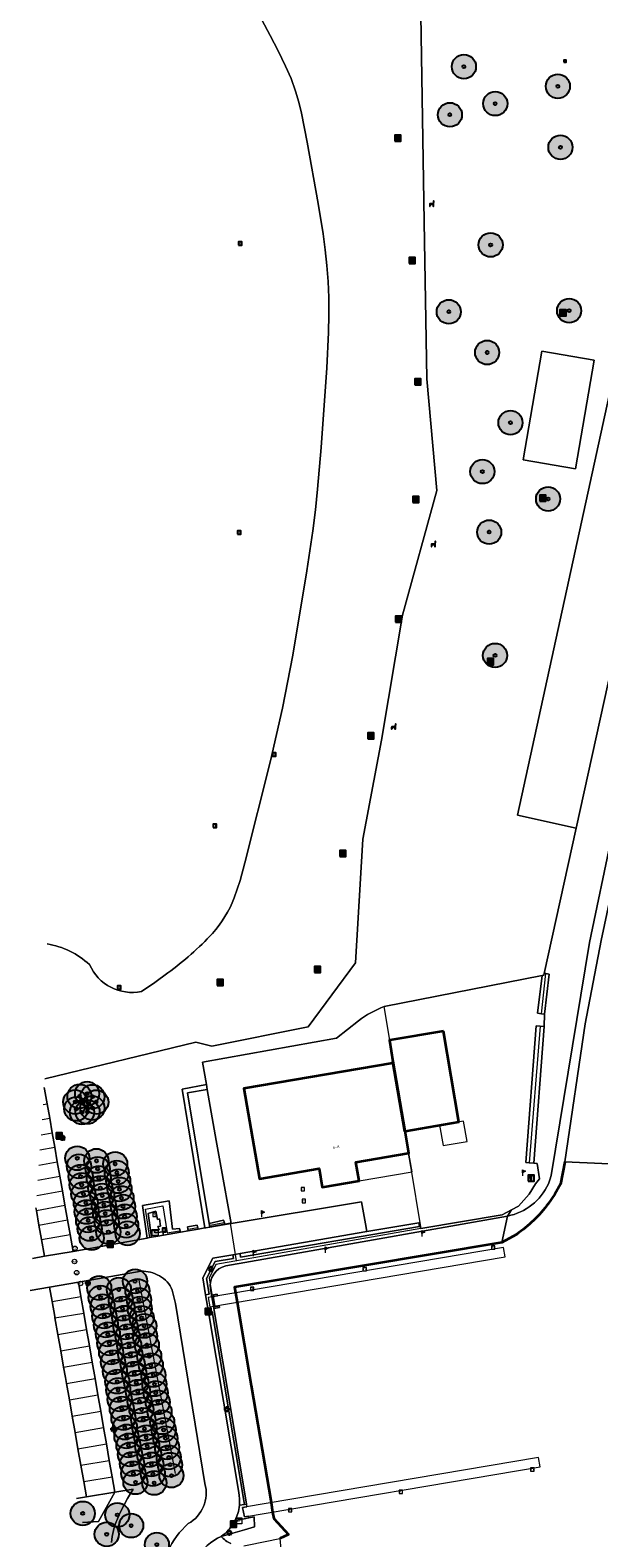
# Model space of a CAD drawing. Header units: metres. Extents: x 101608 to 104514, y 400798 to 405846.
# Tile 5 of 112: x 104224 to 104318, y 400944 to 401194. Entities that reach past the tile are written whole.
import ezdxf
from ezdxf.enums import TextEntityAlignment as Align

# ---------------------------------------------------------------- set-up
doc = ezdxf.new("R2010")
doc.units = ezdxf.units.M
for name, color, linetype, lineweight in [('B-WE-GK-BESCHOEIING-G', 130, 'GK-BESCHOEIING', 35), ('B-WE-GR-BEPLANTING_CULTUUR_BOSPLANTSOEN-GV', 90, 'Continuous', 18), ('B-WE-GR-BEPLANTING_CULTUUR_HEESTERS-GV', 90, 'Continuous', 18), ('B-WE-GR-BOOM-A', 63, 'Continuous', 25), ('B-WE-GR-BOOM-S', 90, 'Continuous', 25), ('B-WE-GR-HAAG-G', 90, 'GR-HAAG1', 13), ('B-WE-IE-MEUBILAIR_WATERWEGMEUBILAIR-S', 150, 'Continuous', 25), ('B-WE-IE-MEUBILAIR_WEGMEUBILAIR-S', 7, 'Continuous', 25), ('B-WE-IE-MEUBILAIR_WEGMEUBILAIR_VERKEERSBORD-S', 7, 'Continuous', 25), ('B-WE-IE-TERREINAFSCHEIDING_KUNSTMATIG_HEKWERK-G', 20, 'IE-TERREINAFSCHEIDING-KUNSTMATIG', 18), ('B-WE-IE-TERREINAFSCHEIDING_KUNSTMATIG_MUUR-G', 90, 'IE-TERREINAFSCHEIDING-KUNSTMATIG-DICHT', 18), ('B-WE-KL-ET_KAST-S', 10, 'Continuous', 25), ('B-WE-KL-ET_LS_OV_LICHTMAST-S', 190, 'Continuous', 25), ('B-WE-KW-KUNSTWERK_STEIGER-GV', 170, 'Continuous', 18), ('B-WE-OG-BEBOUWING-GV', 7, 'Continuous', 35), ('B-WE-OG-BEBOUWING-T18', 7, 'Continuous', 18), ('B-WE-OG-BEBOUWING_LUIFEL-GV', 7, 'Continuous', 18), ('B-WE-OG-TERREIN_CULTUURSCHEIDING-GV', 7, 'Continuous', 18), ('B-WE-OG-TERREIN_ERF-GV', 7, 'Continuous', 18), ('B-WE-OG-TERREIN_ONBEGROEID-GV', 7, 'Continuous', 18), ('B-WE-OG-WATER_MEER-GV', 140, 'Continuous', 18), ('B-WE-OG-WATER_SLOOT-GV', 120, 'Continuous', 18), ('B-WE-RI-GWA_RIOOLPUT-S', 30, 'Continuous', 25), ('B-WE-RI-HWA_GOOT_LIJNGOOT-G', 150, 'Continuous', 18), ('B-WE-RI-TERREINKAST-S', 7, 'Continuous', 25), ('B-WE-VH-VERHARDING_BETON-GV', 252, 'Continuous', 18), ('B-WE-VH-VERHARDING_HALFVERHARDING-GV', 252, 'Continuous', 18), ('B-WE-VH-VERHARDING_OPEN-GV', 252, 'Continuous', 18), ('B-WE-VW-AFSLUITPAAL-S', 7, 'Continuous', 25), ('B-WE-VW-MARKERING_PICTOGRAM-G', 7, 'Continuous', 18)]:
    doc.layers.add(name, color=color, linetype=linetype, lineweight=lineweight)
doc.styles.add('NLCS-ISO', font='NLCS-ISO.ttf')
doc.styles.add('NLCS-ISO-M250-T18', font='NLCS-ISO.ttf', dxfattribs={"height": 0.45})
doc.linetypes.add('GK-BESCHOEIING', pattern='A,30,-5,[1,NLCS.SHX,S=1,R=0,X=0,Y=0],-5', length=40)
doc.linetypes.add('GR-HAAG1', pattern='A,6,[176,NLCS.SHX,S=0.125,R=0,X=0,Y=0],-2', length=8)
doc.linetypes.add('IE-TERREINAFSCHEIDING-KUNSTMATIG', pattern='A,4,[82,NLCS.SHX,S=0.75,R=90,X=0,Y=0],4,-2', length=10)
doc.linetypes.add('IE-TERREINAFSCHEIDING-KUNSTMATIG-DICHT', pattern='A,8,-1,[82,NLCS.SHX,S=0.75,R=90,X=0,Y=0],-1', length=10)

# ---------------------------------------------------------------- blocks, each defined once
blk = doc.blocks.new('SIE-WEG_AFVALBAK-SO')
at = {"linetype": 'ByBlock', "lineweight": -2}
h = blk.add_hatch(color=0, dxfattribs=at)
h.dxf.hatch_style = 1
h.paths.add_polyline_path([(-1.5, -1.5), (1.5, -1.5), (1.5, 1.5), (-1.5, 1.5)])
at = {"color": 0, "linetype": 'ByBlock', "lineweight": -2}
for points in [[(-2, -2), (2, -2), (2, 2), (-2, 2)], [(-1.5, -1.5), (1.5, -1.5), (1.5, 1.5), (-1.5, 1.5)]]:
    blk.add_lwpolyline(points, close=True, dxfattribs=at)
blk = doc.blocks.new('SIE-WEG_VERKEERSBORD_INFORMATIE-SO')
at = {"linetype": 'ByBlock', "lineweight": -2}
h = blk.add_hatch(color=0, dxfattribs=at)
h.dxf.hatch_style = 1
h.paths.add_polyline_path([(0.32, 0.49), (-0.82, 0.49), (-0.82, 0.19), (-0.32, 0.19), (-0.32, -1.62), (0.32, -1.62)])
h = blk.add_hatch(color=0, dxfattribs=at)
h.dxf.hatch_style = 1
edge = h.paths.add_edge_path()
edge.add_arc((0, 1.25), 0.373, 0, 360)
at = {"color": 0, "linetype": 'ByBlock', "lineweight": -2}
for points in [[(-2, -2), (2, -2), (2, 2), (-2, 2)], [(0.32, 0.49), (-0.82, 0.49), (-0.82, 0.19), (-0.32, 0.19), (-0.32, -1.62), (0.32, -1.62)]]:
    blk.add_lwpolyline(points, close=True, dxfattribs=at)
blk.add_circle((0, 1.25), 0.373, dxfattribs=at)
blk = doc.blocks.new('SIE-WEG_VERKEERSBORD-SO')
at = {"color": 0, "linetype": 'ByBlock', "lineweight": -2}
blk.add_lwpolyline([(-1.125, -1.125), (1.125, -1.125), (1.125, 1.125), (-1.125, 1.125)], close=True, dxfattribs=at)
at = {"color": 0, "linetype": 'ByBlock', "lineweight": -2, "style": 'NLCS-ISO'}
blk.add_text('vb', height=1.5, dxfattribs=at).set_placement((0, 0), align=Align.MIDDLE_CENTER)
blk = doc.blocks.new('SKL-ET_KAST_ELEKTRA-SO')
at = {"color": 0, "linetype": 'ByBlock', "lineweight": 18}
for points in [[(-2, 2), (2, 2), (2, 1.68), (-2, 1.68)], [(-2, 1.52), (2, 1.52), (2, -2), (-2, -2)]]:
    blk.add_lwpolyline(points, close=True, dxfattribs=at)
at = {"color": 0, "linetype": 'ByBlock', "lineweight": 18, "style": 'NLCS-ISO'}
blk.add_text('et', height=1.5, dxfattribs=at).set_placement((0, 0), align=Align.MIDDLE_CENTER)
blk = doc.blocks.new('SRI-TERREINKAST-SO')
at = {"color": 0, "linetype": 'ByBlock', "lineweight": 18}
for points in [[(-2, 2), (2, 2), (2, 1.68), (-2, 1.68)], [(-2, 1.52), (2, 1.52), (2, -2), (-2, -2)]]:
    blk.add_lwpolyline(points, close=True, dxfattribs=at)
at = {"color": 0, "linetype": 'ByBlock', "lineweight": 18, "style": 'NLCS-ISO'}
blk.add_text('rio', height=1.5, dxfattribs=at).set_placement((0, 0), align=Align.MIDDLE_CENTER)
blk = doc.blocks.new('SKL-ET_OV_LICHTMAST-SO')
at = {"color": 0, "linetype": 'ByBlock', "lineweight": -2}
for points in [[(-1.25, 0), (-2, 0)], [(-1.41, 1.41), (-0.88, 0.88)], [(0, 2), (0, 1.25)], [(0.88, 0.88), (1.41, 1.41)], [(2, 0), (1.25, 0)], [(-1.41, -1.41), (-0.88, -0.88)], [(0, -1.25), (0, -2)], [(0.88, -0.88), (1.41, -1.41)]]:
    blk.add_lwpolyline(points, dxfattribs=at)
blk.add_circle((0, 0), 1, dxfattribs=at)
blk = doc.blocks.new('SVW-AFSLUITPAAL-SO')
at = {"lineweight": 18}
blk.add_circle((0, 0), 1.5, dxfattribs=at)
at = {"lineweight": 18, "style": 'NLCS-ISO'}
blk.add_text('af', height=1.8, dxfattribs=at).set_placement((0, 0), align=Align.MIDDLE_CENTER)
blk = doc.blocks.new('SIE-WEG_PAAL_VLAGGENMAST-SO')
at = {"linetype": 'ByBlock', "lineweight": 18}
h = blk.add_hatch(color=0, dxfattribs=at)
h.dxf.hatch_style = 1
h.paths.add_polyline_path([(0, 2), (2, 1), (0, 0)])
at = {"color": 0, "linetype": 'ByBlock', "lineweight": 18}
blk.add_lwpolyline([(0, 2), (0, -2)], dxfattribs=at)
blk.add_lwpolyline([(0, 2), (2, 1), (0, 0)], close=True, dxfattribs=at)
blk = doc.blocks.new('SRI-PUT_INSPECTIEPUT_RIOOLPUT-SO')
at = {"color": 0, "linetype": 'ByBlock', "lineweight": 18}
blk.add_lwpolyline([(-1.12, -1.12), (1.12, -1.12), (1.12, 1.12), (-1.12, 1.12)], close=True, dxfattribs=at)
at = {"color": 0, "linetype": 'ByBlock', "lineweight": 18, "style": 'NLCS-ISO'}
blk.add_text('r', height=1.5, dxfattribs=at).set_placement((0, 0.28), align=Align.MIDDLE_CENTER)
blk = doc.blocks.new('SIE-WEG_ZITBANK-SO')
at = {"color": 0, "linetype": 'ByBlock', "lineweight": -2}
blk.add_lwpolyline([(-0.91, -1.63), (-0.91, -0.2), (1.09, -0.2), (1.09, -1.63), (1.29, -1.63), (1.29, -0.21), (1.54, 1.78), (1.33, 1.78), (1.11, 0), (-1.11, 0), (-1.11, -1.63)], close=True, dxfattribs=at)
blk = doc.blocks.new('SIE-WEG_SPEELTOESTEL-SO')
at = {"flags": 128}
blk.add_lwpolyline([(-0.75, -0.75), (0.75, -0.75), (0.75, 0.75), (-0.75, 0.75)], close=True, dxfattribs=at)
at = {"style": 'NLCS-ISO'}
blk.add_text('SPT', height=0.45, dxfattribs=at).set_placement((0, 0), align=Align.MIDDLE_CENTER)
blk = doc.blocks.new('SGR-BOOM_01-SO')
at = {"layer": 'B-WE-GR-BOOM-A'}
h = blk.add_hatch(color=256, dxfattribs=at)
h.dxf.hatch_style = 1
edge = h.paths.add_edge_path()
edge.add_arc((0, 0), 2, 0, 360)
at = {"color": 0, "linetype": 'ByBlock', "lineweight": -2}
for radius in [2, 0.25]:
    blk.add_circle((0, 0), radius, dxfattribs=at)
blk = doc.blocks.new('SIE-WATER_MEERPAAL-SO')
at = {"color": 0, "linetype": 'ByBlock', "lineweight": 18}
blk.add_lwpolyline([(-1.12, -1.12), (1.12, -1.12), (1.12, 1.12), (-1.12, 1.12)], close=True, dxfattribs=at)
at = {"color": 0, "linetype": 'ByBlock', "lineweight": 18, "style": 'NLCS-ISO'}
blk.add_text('m', height=1.5, dxfattribs=at).set_placement((0, 0.28), align=Align.MIDDLE_CENTER)

msp = doc.modelspace()

# ---------------------------------------------------------------- linework, layer by layer
at = {"layer": 'B-WE-GK-BESCHOEIING-G', "flags": 128}
for points in [[(104312.456, 401006.194), (104311.771, 401002.502), (104310.825, 401000.845), (104309.743, 400999.273)], [(104304.447, 400994.203), (104302.057, 400992.866), (104267.456, 400987.066), (104257.778, 400985.444), (104257.935, 400984.516), (104258.199, 400982.963), (104260.539, 400969.174), (104263.828, 400949.799), (104264.091, 400948.25), (104264.272, 400947.181), (104266.713, 400944.518), (104265.298, 400943.878)]]:
    msp.add_lwpolyline(points, dxfattribs=at)
at = {"layer": 'B-WE-GK-BESCHOEIING-G'}
msp.add_lwpolyline([(104309.743, 400999.273, -0.0814234), (104304.447, 400994.203)], format="xyb", dxfattribs=at)
at = {"layer": 'B-WE-GR-BEPLANTING_CULTUUR_BOSPLANTSOEN-GV', "flags": 128}
msp.add_lwpolyline([(104335.404, 401182.307), (104330.818, 401183.309), (104304.657, 401063.562), (104314.347, 401061.445), (104340.855, 401181.705), (104335.896, 401182.2), (104335.398, 401182.25)], close=True, dxfattribs=at)
at = {"layer": 'B-WE-GR-BEPLANTING_CULTUUR_HEESTERS-GV', "flags": 128}
for points in [[(104309.908, 401037.282), (104309.31, 401037.354), (104309.044, 401037.386), (104308.977, 401037.081), (104308.717, 401037.03), (104307.966, 401030.799), (104308.586, 401030.724), (104309.11, 401030.661)], [(104309.052, 401028.595), (104308.381, 401028.645), (104307.708, 401028.696), (104306.011, 401006.094), (104306.577, 401006.051), (104307.355, 401005.993)], [(104243.297, 400993.592), (104243.679, 400993.661), (104244.05, 400993.728), (104243.493, 400997.666), (104244.728, 400998.022), (104245.016, 400996.683), (104245.356, 400996.785), (104245.503, 400995.552), (104245.106, 400995.51), (104245.308, 400994.97), (104244.547, 400994.832), (104244.613, 400994.468), (104245.911, 400994.65), (104246.043, 400994.08), (104248.838, 400994.564), (104248.655, 400995.185), (104247.523, 400995.091), (104246.949, 400999.751), (104242.552, 400998.972)], [(104250.107, 400994.784), (104251.744, 400995.068), (104251.62, 400995.749), (104250.009, 400995.461)], [(104253.579, 400995.995), (104253.678, 400995.402), (104256.223, 400995.844), (104255.98, 400996.538)], [(104288.315, 400996.11), (104279.701, 400994.664), (104258.694, 400991.024), (104258.796, 400990.433), (104288.415, 400995.519)], [(104257.521, 400990.821), (104254.199, 400990.245), (104252.531, 400987.013), (104253, 400984.21), (104253.592, 400984.309), (104253.156, 400986.915), (104254.595, 400989.705), (104257.628, 400990.223)]]:
    msp.add_lwpolyline(points, close=True, dxfattribs=at)
for points in [[(104258.596, 400949.36), (104259.422, 400949.493), (104254.069, 400981.459), (104253.478, 400981.36)], [(104253.478, 400981.36), (104258.48, 400951.485)]]:
    msp.add_lwpolyline(points, dxfattribs=at)
at = {"layer": 'B-WE-GR-BEPLANTING_CULTUUR_HEESTERS-GV'}
msp.add_lwpolyline([(104258.48, 400951.485, -0.0753009), (104258.596, 400949.36)], format="xyb", dxfattribs=at)
at = {"layer": 'B-WE-GR-HAAG-G', "flags": 128}
for points in [[(104308.586, 401030.724), (104309.31, 401037.354)], [(104308.381, 401028.645), (104306.577, 401006.051)], [(104243.757, 400993.674), (104243.068, 400998.381), (104245.887, 400998.933), (104246.617, 400994.462), (104248.668, 400994.78)], [(104251.699, 400995.283), (104250.088, 400995.02)], [(104253.736, 400995.711), (104256.073, 400996.185)]]:
    msp.add_lwpolyline(points, dxfattribs=at)
at = {"layer": 'B-WE-IE-TERREINAFSCHEIDING_KUNSTMATIG_HEKWERK-G', "flags": 128}
for points in [[(104309.044, 401037.386), (104314.347, 401061.445), (104340.855, 401181.705), (104335.896, 401182.2), (104335.398, 401182.25), (104335.404, 401182.307), (104336.849, 401196.284)], [(104308.717, 401037.03), (104308.977, 401037.081), (104309.044, 401037.386)], [(104282.569, 401031.892), (104308.717, 401037.03)], [(104283.518, 401026.343), (104282.569, 401031.892)], [(104287.093, 401004.516), (104288.457, 400996.134)], [(104288.457, 400996.134), (104288.62, 400995.176), (104302.085, 400997.439), (104303.664, 400998.26), (104304.787, 400998.844), (104306.588, 401000.832), (104307.643, 401002.547)], [(104288.62, 400995.176), (104254.675, 400989.236), (104253.567, 400986.932), (104254.043, 400984.307), (104254.527, 400983.934)], [(104258.125, 400989.845), (104257.112, 400996.035), (104253.682, 400995.423), (104253.584, 400996.221)]]:
    msp.add_lwpolyline(points, dxfattribs=at)
at = {"layer": 'B-WE-IE-TERREINAFSCHEIDING_KUNSTMATIG_MUUR-G', "flags": 128}
msp.add_lwpolyline([(104286.555, 401007.643), (104287.093, 401004.516), (104287.182, 401004.531), (104286.649, 401007.659)], dxfattribs=at)
at = {"layer": 'B-WE-KW-KUNSTWERK_STEIGER-GV', "flags": 128}
for points in [[(104253.671, 400982.194), (104302.593, 400990.503), (104302.329, 400992.056), (104253.407, 400983.747)], [(104259.128, 400949.006), (104259.416, 400947.461), (104308.369, 400955.727), (104308.093, 400957.267)]]:
    msp.add_lwpolyline(points, close=True, dxfattribs=at)
at = {"layer": 'B-WE-OG-BEBOUWING-GV', "flags": 128}
for points in [[(104292.375, 401027.858), (104283.518, 401026.343), (104283.42, 401026.326), (104284.018, 401022.827), (104286.002, 401011.279), (104286.032, 401011.284), (104294.924, 401012.812)], [(104286.032, 401011.284), (104286.002, 401011.279), (104284.018, 401022.827), (104283.945, 401022.746), (104283.976, 401022.548), (104259.318, 401018.36), (104261.912, 401003.403), (104271.771, 401005.111), (104272.303, 401002.013), (104278.412, 401003.049), (104277.875, 401006.15), (104286.555, 401007.643), (104286.649, 401007.659)]]:
    msp.add_lwpolyline(points, close=True, dxfattribs=at)
at = {"layer": 'B-WE-OG-BEBOUWING_LUIFEL-GV', "flags": 128}
for points in [[(104295.702, 401012.946), (104291.747, 401012.266), (104292.326, 401008.897), (104296.281, 401009.577)], [(104277.875, 401006.15), (104278.412, 401003.049), (104287.182, 401004.531), (104286.649, 401007.659)]]:
    msp.add_lwpolyline(points, close=True, dxfattribs=at)
at = {"layer": 'B-WE-OG-TERREIN_CULTUURSCHEIDING-GV'}
for points in [[(104330.818, 401183.309), (104335.404, 401182.307), (104336.849, 401196.284), (104288.491, 401201.664), (104288.618, 401196.059), (104289.194, 401161.808), (104289.605, 401135.785), (104291.293, 401117.316), (104285.574, 401096.676), (104282.134, 401075.988), (104279.014, 401059.607), (104277.841, 401039.158), (104269.953, 401028.555), (104254.031, 401025.328), (104251.402, 401026.026), (104226.389, 401019.953)], [(104237.938, 400951.563), (104233.247, 400950.767), (104231.625, 400950.492)]]:
    msp.add_lwpolyline(points, dxfattribs=at)
at = {"layer": 'B-WE-OG-TERREIN_CULTUURSCHEIDING-GV', "flags": 128}
for points in [[(104336.849, 401196.284), (104335.404, 401182.307), (104335.398, 401182.25), (104335.896, 401182.2), (104340.855, 401181.705), (104314.347, 401061.445), (104309.044, 401037.386), (104309.31, 401037.354), (104309.908, 401037.282), (104309.11, 401030.661), (104309.052, 401028.595), (104307.355, 401005.993), (104307.921, 401005.926), (104308.295, 401003.372), (104307.643, 401002.547), (104306.588, 401000.832), (104304.787, 400998.844), (104303.664, 400998.26), (104302.973, 400997.243)], [(104282.569, 401031.892), (104308.717, 401037.03), (104308.977, 401037.081), (104309.044, 401037.386), (104314.347, 401061.445), (104304.657, 401063.562), (104330.818, 401183.309)], [(104309.745, 401002.566), (104310.018, 401003.242), (104310.237, 401003.938), (104316.55, 401042.532), (104331.375, 401113.138)], [(104226.287, 401018.488), (104226.331, 401018.237), (104226.753, 401015.834), (104227.175, 401013.431), (104227.596, 401011.027), (104228.018, 401008.624), (104228.44, 401006.221), (104228.862, 401003.818), (104229.284, 401001.414), (104229.706, 400999.011), (104230.128, 400996.608), (104230.55, 400994.205), (104231.044, 400991.393), (104243.297, 400993.592), (104242.552, 400998.972), (104246.949, 400999.751), (104247.523, 400995.091), (104248.655, 400995.185), (104248.838, 400994.564), (104250.107, 400994.784), (104250.009, 400995.461), (104251.62, 400995.749), (104251.744, 400995.068), (104252.892, 400995.267), (104249.115, 401018.252), (104253.129, 401018.986), (104252.472, 401022.702), (104274.672, 401026.696), (104278.291, 401029.541)], [(104302.973, 400997.243), (104303.664, 400998.26), (104302.085, 400997.439), (104288.62, 400995.176), (104288.457, 400996.134), (104288.315, 400996.11), (104288.415, 400995.519), (104258.796, 400990.433), (104258.694, 400991.024), (104257.521, 400990.821), (104257.628, 400990.223), (104254.595, 400989.705), (104253.156, 400986.915), (104253.592, 400984.309), (104253, 400984.21), (104253.478, 400981.36), (104254.069, 400981.459), (104259.422, 400949.493), (104259.757, 400949.547), (104256.603, 400968.51), (104254.368, 400981.947), (104254.304, 400982.301), (104254.021, 400983.852), (104253.971, 400984.127), (104253.814, 400985.233)], [(104256.365, 400988.974), (104266.744, 400990.815), (104302.973, 400997.243)], [(104242.313, 400988.094), (104231.928, 400986.294), (104232.342, 400983.902), (104232.811, 400981.189), (104233.28, 400978.48), (104233.749, 400975.77), (104234.218, 400973.06), (104234.687, 400970.35), (104235.156, 400967.641), (104235.625, 400964.931), (104236.094, 400962.221), (104236.562, 400959.512), (104237.031, 400956.802), (104237.5, 400954.092), (104237.938, 400951.563), (104241.003, 400952.021), (104240.08, 400950.465)], [(104252.89, 400952.943), (104248.023, 400982.75), (104247.477, 400984.969)], [(104240.08, 400950.465), (104241.003, 400952.021), (104237.938, 400951.563), (104235.276, 400946.691), (104232.634, 400946.514)], [(104232.634, 400946.514), (104235.276, 400946.691), (104237.938, 400951.563)], [(104255.568, 400944.223), (104259.419, 400945.326), (104261.091, 400945.805), (104261.054, 400947.432), (104260.129, 400947.31), (104257.823, 400946.768)]]:
    msp.add_lwpolyline(points, dxfattribs=at)
for points in [[(104308.652, 401140.376), (104317.33, 401138.898), (104314.262, 401120.89), (104305.584, 401122.368)], [(104255.534, 401005.465), (104254.768, 401009.713), (104253.267, 401018.206), (104249.979, 401017.612), (104253.579, 400995.995), (104255.98, 400996.538), (104256.223, 400995.844), (104257.236, 400996.019)]]:
    msp.add_lwpolyline(points, close=True, dxfattribs=at)
at = {"layer": 'B-WE-OG-TERREIN_CULTUURSCHEIDING-GV'}
for points in [[(104278.291, 401029.541, -0.0764886), (104282.569, 401031.892)], [(104302.973, 400997.243, 0.2454861), (104309.745, 401002.566)], [(104245.336, 400987.344, 0.1428906), (104242.313, 400988.094)], [(104247.477, 400984.969, 0.1833378), (104245.336, 400987.344)], [(104253.814, 400985.233, -0.406748), (104256.365, 400988.974)], [(104250.118, 400946.323, 0.3415737), (104252.89, 400952.943)], [(104238.496, 400947.414, -0.0244934), (104240.08, 400950.465)], [(104240.08, 400950.465, 0.0244934), (104238.496, 400947.414)], [(104237.734, 400945.196, -0.045442), (104238.496, 400947.414)], [(104238.496, 400947.414, 0.045442), (104237.734, 400945.196)], [(104237.409, 400943.227, -0.0328953), (104237.734, 400945.196)], [(104237.734, 400945.196, 0.0328953), (104237.409, 400943.227)], [(104246.78, 400941.741, -0.1125074), (104250.118, 400946.323)], [(104256.788, 400945.287, -0.0569511), (104255.568, 400944.223)], [(104257.823, 400946.768, -0.0643389), (104256.788, 400945.287)]]:
    msp.add_lwpolyline(points, format="xyb", dxfattribs=at)
at = {"layer": 'B-WE-OG-TERREIN_ERF-GV', "flags": 128}
for points in [[(104309.052, 401028.595), (104309.11, 401030.661), (104308.586, 401030.724), (104307.966, 401030.799), (104308.717, 401037.03), (104282.569, 401031.892)], [(104278.291, 401029.541), (104274.672, 401026.696), (104252.472, 401022.702), (104253.129, 401018.986), (104253.267, 401018.206), (104254.768, 401009.713), (104255.534, 401005.465), (104257.236, 400996.019), (104278.783, 400999.571), (104279.461, 400995.945), (104279.701, 400994.664), (104288.315, 400996.11), (104288.457, 400996.134), (104288.62, 400995.176), (104302.085, 400997.439), (104303.664, 400998.26), (104304.787, 400998.844), (104306.588, 401000.832), (104307.643, 401002.547), (104308.295, 401003.372), (104307.921, 401005.926), (104307.355, 401005.993), (104306.577, 401006.051), (104306.011, 401006.094), (104307.708, 401028.696), (104308.381, 401028.645), (104309.052, 401028.595)]]:
    msp.add_lwpolyline(points, dxfattribs=at)
at = {"layer": 'B-WE-OG-TERREIN_ERF-GV'}
msp.add_lwpolyline([(104282.569, 401031.892, 0.0764886), (104278.291, 401029.541)], format="xyb", dxfattribs=at)
at = {"layer": 'B-WE-OG-TERREIN_ERF-GV', "flags": 128}
msp.add_lwpolyline([(104294.924, 401012.812), (104286.032, 401011.284), (104286.649, 401007.659), (104286.555, 401007.643), (104277.875, 401006.15), (104278.412, 401003.049), (104272.303, 401002.013), (104271.771, 401005.111), (104261.912, 401003.403), (104259.318, 401018.36), (104283.976, 401022.548), (104283.945, 401022.746), (104284.018, 401022.827), (104283.42, 401026.326), (104283.518, 401026.343), (104292.375, 401027.858)], close=True, dxfattribs=at)
at = {"layer": 'B-WE-OG-TERREIN_ONBEGROEID-GV', "flags": 128}
for points in [[(104226.389, 401019.953), (104251.402, 401026.026), (104254.031, 401025.328), (104269.953, 401028.555), (104277.841, 401039.158), (104279.014, 401059.607), (104282.134, 401075.988), (104285.574, 401096.676), (104291.293, 401117.316), (104289.605, 401135.785), (104289.194, 401161.808), (104288.618, 401196.059)], [(104262.28, 401195.197), (104263.686, 401192.602), (104264.995, 401190.085), (104266.241, 401187.536), (104267.134, 401185.488), (104267.906, 401183.391), (104268.445, 401181.58), (104268.89, 401179.744), (104269.818, 401174.968), (104271.613, 401164.829), (104272.455, 401159.772), (104272.802, 401157.166), (104273.076, 401154.551), (104273.275, 401151.92), (104273.391, 401149.285), (104273.42, 401146.373), (104273.363, 401143.461), (104273.077, 401137.646), (104272.116, 401124.461), (104271.531, 401117.544), (104271.179, 401114.092), (104270.76, 401110.647), (104269.746, 401104.017), (104267.453, 401090.04), (104265.742, 401081.268), (104263.738, 401072.559), (104259.498, 401055.714), (104258.727, 401052.765), (104257.748, 401049.879)], [(104246.721, 401037.468), (104244.575, 401035.909), (104242.379, 401034.421)]]:
    msp.add_lwpolyline(points, dxfattribs=at)
msp.add_lwpolyline([(104305.584, 401122.368), (104314.262, 401120.89), (104317.33, 401138.898), (104308.652, 401140.376)], close=True, dxfattribs=at)
at = {"layer": 'B-WE-OG-TERREIN_ONBEGROEID-GV'}
for points in [[(104257.748, 401049.879, -0.0860731), (104254.134, 401044.024)], [(104233.778, 401038.848, 0.1434687), (104226.737, 401042.293)], [(104254.134, 401044.024, -0.0487561), (104246.721, 401037.468)], [(104242.379, 401034.421, -0.3586379), (104233.778, 401038.848)]]:
    msp.add_lwpolyline(points, format="xyb", dxfattribs=at)
at = {"layer": 'B-WE-OG-WATER_MEER-GV', "flags": 128}
for points in [[(104267.453, 401090.04), (104269.746, 401104.017), (104270.76, 401110.647), (104271.179, 401114.092), (104271.531, 401117.544), (104272.116, 401124.461), (104273.077, 401137.646), (104273.363, 401143.461), (104273.42, 401146.373), (104273.391, 401149.285), (104273.275, 401151.92), (104273.076, 401154.551), (104272.802, 401157.166), (104272.455, 401159.772), (104271.613, 401164.829), (104269.818, 401174.968), (104268.89, 401179.744), (104268.445, 401181.58), (104267.906, 401183.391), (104267.134, 401185.488), (104266.241, 401187.536), (104264.995, 401190.085), (104263.686, 401192.602), (104262.28, 401195.197)], [(104257.748, 401049.879), (104258.727, 401052.765), (104259.498, 401055.714), (104263.738, 401072.559), (104265.742, 401081.268), (104267.453, 401090.04)], [(104242.379, 401034.421), (104244.575, 401035.909), (104246.721, 401037.468)], [(104324.07, 400930.6), (104324.18, 400938.2), (104324.189, 400939.52), (104324.24, 400947.31), (104324.21, 400952.22), (104324.02, 400959.53), (104323.72, 400963.849), (104323.649, 400968.569), (104324.05, 400979.674), (104324.105, 400981.206), (104325.611, 401000.48), (104325.958, 401005.602), (104312.456, 401006.194), (104311.771, 401002.502), (104310.825, 401000.845), (104309.743, 400999.273)], [(104304.447, 400994.203), (104302.057, 400992.866), (104267.456, 400987.066), (104257.778, 400985.444), (104257.935, 400984.516), (104258.199, 400982.963), (104260.539, 400969.174), (104263.828, 400949.799), (104264.091, 400948.25), (104264.272, 400947.181), (104266.713, 400944.518), (104265.298, 400943.878), (104265.537, 400940.813), (104268.072, 400939.742)]]:
    msp.add_lwpolyline(points, dxfattribs=at)
at = {"layer": 'B-WE-OG-WATER_MEER-GV'}
for points in [[(104254.134, 401044.024, 0.0860731), (104257.748, 401049.879)], [(104226.737, 401042.293, -0.1434687), (104233.778, 401038.848)], [(104246.721, 401037.468, 0.0487561), (104254.134, 401044.024)], [(104233.778, 401038.848, 0.3586379), (104242.379, 401034.421)], [(104309.743, 400999.273, -0.0814234), (104304.447, 400994.203)]]:
    msp.add_lwpolyline(points, format="xyb", dxfattribs=at)
at = {"layer": 'B-WE-OG-WATER_SLOOT-GV', "flags": 128}
for points in [[(104351.002, 401194.71), (104349.29, 401185.16), (104346.65, 401172.62), (104343.8, 401160.61), (104332.22, 401108.49), (104328.88, 401092.88), (104325.38, 401075.99), (104321.87, 401058.7), (104318.48, 401042.85), (104315.87, 401029.05), (104312.456, 401006.194), (104325.958, 401005.602), (104326.055, 401007.036), (104328.302, 401021.82), (104334.446, 401052.359), (104341.587, 401088.235), (104349.244, 401122.408), (104356.249, 401153.81), (104362.068, 401179.453), (104367.341, 401206.716)], [(104309.743, 400999.273), (104310.825, 401000.845), (104311.771, 401002.502), (104312.456, 401006.194), (104315.87, 401029.05), (104318.48, 401042.85), (104321.87, 401058.7), (104325.38, 401075.99), (104328.88, 401092.88), (104332.22, 401108.49), (104343.8, 401160.61), (104346.65, 401172.62), (104349.29, 401185.16), (104351.002, 401194.71)], [(104351.002, 401194.71), (104348.813, 401194.953), (104343.671, 401168.152), (104337.951, 401144.46), (104331.375, 401113.138), (104316.55, 401042.532), (104310.237, 401003.938), (104310.018, 401003.242), (104309.745, 401002.566)], [(104302.057, 400992.866), (104302.973, 400997.243), (104266.744, 400990.815), (104256.365, 400988.974)], [(104302.973, 400997.243), (104302.057, 400992.866), (104304.447, 400994.203)], [(104259.34, 400942.641), (104260.132, 400942.806), (104265.298, 400943.878), (104266.713, 400944.518), (104264.272, 400947.181), (104264.091, 400948.25), (104263.828, 400949.799), (104260.539, 400969.174), (104258.199, 400982.963), (104257.935, 400984.516), (104257.778, 400985.444), (104267.456, 400987.066), (104302.057, 400992.866)], [(104253.814, 400985.233), (104253.971, 400984.127), (104254.918, 400984.287), (104254.948, 400984.041), (104254.264, 400983.921), (104254.52, 400982.338), (104254.537, 400982.232), (104255.234, 400982.351), (104255.292, 400982.09), (104254.368, 400981.947), (104256.603, 400968.51), (104259.757, 400949.547), (104259.829, 400949.124), (104259.128, 400949.006), (104259.416, 400947.461), (104260.085, 400947.574), (104260.129, 400947.31), (104261.054, 400947.432), (104261.091, 400945.805), (104259.419, 400945.326), (104255.568, 400944.223)]]:
    msp.add_lwpolyline(points, dxfattribs=at)
at = {"layer": 'B-WE-OG-WATER_SLOOT-GV'}
for points in [[(104309.745, 401002.566, -0.2454861), (104302.973, 400997.243)], [(104304.447, 400994.203, 0.0814234), (104309.743, 400999.273)], [(104256.365, 400988.974, 0.406748), (104253.814, 400985.233)], [(104255.568, 400944.223, 0.1118652), (104257.171, 400943.02)]]:
    msp.add_lwpolyline(points, format="xyb", dxfattribs=at)
at = {"layer": 'B-WE-RI-HWA_GOOT_LIJNGOOT-G', "flags": 128}
msp.add_lwpolyline([(104241.891, 400986.912), (104247.953, 400954.598)], dxfattribs=at)
at = {"layer": 'B-WE-VH-VERHARDING_BETON-GV', "flags": 128}
msp.add_lwpolyline([(104255.234, 400982.351), (104254.537, 400982.232), (104254.52, 400982.338), (104254.264, 400983.921), (104254.948, 400984.041), (104254.918, 400984.287), (104253.971, 400984.127), (104254.021, 400983.852), (104254.304, 400982.301), (104254.368, 400981.947), (104255.292, 400982.09)], close=True, dxfattribs=at)
at = {"layer": 'B-WE-VH-VERHARDING_HALFVERHARDING-GV'}
msp.add_lwpolyline([(104227.596, 401011.027), (104227.175, 401013.431), (104226.753, 401015.834), (104226.331, 401018.237), (104226.287, 401018.488)], dxfattribs=at)
at = {"layer": 'B-WE-VH-VERHARDING_HALFVERHARDING-GV', "flags": 128}
msp.add_lwpolyline([(104224.894, 400998.568), (104224.966, 400998.156), (104225.387, 400995.752), (104225.809, 400993.349), (104226.297, 400990.573), (104231.044, 400991.393), (104230.55, 400994.205), (104230.128, 400996.608), (104229.706, 400999.011), (104229.284, 401001.414), (104228.862, 401003.818), (104228.44, 401006.221), (104228.018, 401008.624), (104227.596, 401011.027)], dxfattribs=at)
msp.add_lwpolyline([(104231.928, 400986.294), (104227.158, 400985.467), (104227.577, 400983.076), (104228.007, 400980.626), (104228.053, 400980.365), (104228.528, 400977.656), (104229.004, 400974.948), (104229.479, 400972.239), (104229.78, 400970.525), (104229.954, 400969.531), (104230.43, 400966.822), (104230.905, 400964.113), (104231.38, 400961.405), (104231.855, 400958.696), (104232.331, 400955.988), (104232.806, 400953.279), (104233.247, 400950.767), (104237.938, 400951.563), (104237.5, 400954.092), (104237.031, 400956.802), (104236.562, 400959.512), (104236.094, 400962.221), (104235.625, 400964.931), (104235.156, 400967.641), (104234.687, 400970.35), (104234.218, 400973.06), (104233.749, 400975.77), (104233.28, 400978.48), (104232.811, 400981.189), (104232.342, 400983.902)], close=True, dxfattribs=at)
at = {"layer": 'B-WE-VH-VERHARDING_OPEN-GV', "flags": 128}
for points in [[(104253.267, 401018.206), (104253.129, 401018.986), (104249.115, 401018.252), (104252.892, 400995.267), (104253.048, 400995.294), (104253.617, 400995.392), (104253.678, 400995.402), (104253.579, 400995.995), (104249.979, 401017.612)], [(104244.05, 400993.728), (104245.091, 400993.915), (104246.043, 400994.08), (104245.911, 400994.65), (104244.613, 400994.468), (104244.547, 400994.832), (104245.308, 400994.97), (104245.106, 400995.51), (104245.503, 400995.552), (104245.356, 400996.785), (104245.016, 400996.683), (104244.728, 400998.022), (104243.493, 400997.666)]]:
    msp.add_lwpolyline(points, close=True, dxfattribs=at)
at = {"layer": 'B-WE-VH-VERHARDING_OPEN-GV'}
for points in [[(104279.701, 400994.664), (104279.461, 400995.945), (104278.783, 400999.571), (104257.236, 400996.019), (104256.223, 400995.844), (104253.678, 400995.402), (104253.617, 400995.392), (104253.048, 400995.294), (104252.892, 400995.267), (104251.744, 400995.068), (104250.107, 400994.784), (104248.838, 400994.564), (104246.043, 400994.08), (104245.091, 400993.915), (104244.05, 400993.728), (104243.679, 400993.661), (104243.297, 400993.592), (104231.044, 400991.393), (104226.297, 400990.573), (104224.31, 400990.22)], [(104227.158, 400985.467), (104223.938, 400984.909)]]:
    msp.add_lwpolyline(points, dxfattribs=at)
at = {"layer": 'B-WE-VH-VERHARDING_OPEN-GV', "flags": 128}
for points in [[(104224.31, 400990.22), (104226.297, 400990.573), (104225.809, 400993.349), (104225.387, 400995.752), (104224.966, 400998.156), (104224.894, 400998.568)], [(104258.48, 400951.485), (104253.478, 400981.36), (104253, 400984.21), (104252.531, 400987.013), (104254.199, 400990.245), (104257.521, 400990.821), (104258.694, 400991.024), (104279.701, 400994.664)], [(104223.938, 400984.909), (104227.158, 400985.467), (104231.928, 400986.294), (104242.313, 400988.094)], [(104231.625, 400950.492), (104233.247, 400950.767), (104232.806, 400953.279), (104232.331, 400955.988), (104231.855, 400958.696), (104231.38, 400961.405), (104230.905, 400964.113), (104230.43, 400966.822), (104229.954, 400969.531), (104229.78, 400970.525), (104229.479, 400972.239), (104229.004, 400974.948), (104228.528, 400977.656), (104228.053, 400980.365), (104228.007, 400980.626), (104227.577, 400983.076), (104227.158, 400985.467)], [(104247.477, 400984.969), (104248.023, 400982.75), (104252.89, 400952.943)], [(104257.823, 400946.768), (104260.129, 400947.31), (104260.085, 400947.574), (104259.416, 400947.461), (104259.128, 400949.006)], [(104259.128, 400949.006), (104259.829, 400949.124), (104259.757, 400949.547), (104259.422, 400949.493), (104258.596, 400949.36)]]:
    msp.add_lwpolyline(points, dxfattribs=at)
at = {"layer": 'B-WE-VH-VERHARDING_OPEN-GV'}
for points in [[(104242.313, 400988.094, -0.1428906), (104245.336, 400987.344)], [(104245.336, 400987.344, -0.1833378), (104247.477, 400984.969)], [(104252.89, 400952.943, -0.3415737), (104250.118, 400946.323)], [(104258.596, 400949.36, 0.0753009), (104258.48, 400951.485)], [(104257.823, 400946.768, 0.0968916), (104258.596, 400949.36)], [(104258.596, 400949.36, -0.0968916), (104257.823, 400946.768)], [(104250.118, 400946.323, 0.1125074), (104246.78, 400941.741)], [(104255.568, 400944.223, 0.0569511), (104256.788, 400945.287)], [(104256.788, 400945.287, 0.0643389), (104257.823, 400946.768)], [(104255.568, 400944.223, 0.1883252), (104251.669, 400940.426)], [(104251.669, 400940.426, -0.1883252), (104255.568, 400944.223)], [(104257.171, 400943.02, -0.1118652), (104255.568, 400944.223)]]:
    msp.add_lwpolyline(points, format="xyb", dxfattribs=at)
at = {"layer": 'B-WE-VW-MARKERING_PICTOGRAM-G', "flags": 128}
for points in [[(104226.269, 401018.226), (104226.331, 401018.237)], [(104226.093, 401015.715), (104226.753, 401015.834)], [(104225.917, 401013.204), (104227.175, 401013.431)], [(104225.742, 401010.693), (104227.596, 401011.027)], [(104225.566, 401008.182), (104228.018, 401008.624)], [(104225.39, 401005.671), (104228.44, 401006.221)], [(104225.215, 401003.159), (104228.862, 401003.818)], [(104225.039, 401000.648), (104229.284, 401001.414)], [(104224.894, 400998.568), (104224.966, 400998.156), (104225.387, 400995.752), (104225.809, 400993.349), (104226.297, 400990.573)], [(104224.966, 400998.156), (104229.706, 400999.011)], [(104225.387, 400995.752), (104230.128, 400996.608)], [(104225.809, 400993.349), (104230.55, 400994.205)], [(104227.158, 400985.467), (104227.577, 400983.076), (104228.007, 400980.626), (104228.053, 400980.365), (104228.528, 400977.656), (104229.004, 400974.948), (104229.479, 400972.239), (104229.78, 400970.525), (104229.954, 400969.531), (104230.43, 400966.822), (104230.905, 400964.113), (104231.38, 400961.405), (104231.855, 400958.696), (104232.331, 400955.988), (104232.806, 400953.279), (104233.247, 400950.767)], [(104227.577, 400983.076), (104232.342, 400983.902)], [(104228.053, 400980.365), (104232.811, 400981.189)], [(104228.528, 400977.656), (104233.28, 400978.48)], [(104229.004, 400974.948), (104233.749, 400975.77)], [(104229.479, 400972.239), (104234.218, 400973.06)], [(104229.954, 400969.531), (104234.687, 400970.35)], [(104230.43, 400966.822), (104235.156, 400967.641)], [(104230.905, 400964.113), (104235.625, 400964.931)], [(104231.38, 400961.405), (104236.094, 400962.221)], [(104231.855, 400958.696), (104236.562, 400959.512)], [(104232.331, 400955.988), (104237.031, 400956.802)], [(104232.806, 400953.279), (104237.5, 400954.092)]]:
    msp.add_lwpolyline(points, dxfattribs=at)

# ---------------------------------------------------------------- block references
at = {"layer": 'B-WE-GR-BOOM-S'}
for p in [(104295.765, 401187.47), (104311.32, 401184.22), (104300.957, 401181.357), (104293.448, 401179.497), (104311.752, 401174.121), (104300.185, 401157.974), (104293.259, 401146.895), (104313.193, 401147.08), (104299.612, 401140.16), (104303.474, 401128.541), (104298.827, 401120.452), (104309.71, 401115.924), (104299.952, 401110.428), (104300.921, 401090.018), (104231.403, 401016.114), (104232.109, 401017.027), (104233.373, 401017.484), (104234.257, 401016.976), (104234.887, 401016.088), (104231.578, 401014.969), (104232.523, 401014.408), (104233.441, 401014.473), (104234.237, 401015.131), (104231.746, 401006.811), (104232.02, 401005.468), (104234.912, 401006.373), (104238.02, 401005.869), (104232.299, 401003.78), (104235.122, 401005.045), (104235.312, 401003.538), (104238.285, 401004.403), (104238.527, 401003.005), (104232.48, 401002.384), (104232.759, 401000.883), (104235.564, 401001.873), (104235.867, 401000.61), (104238.744, 401001.636), (104233.155, 400999.419), (104233.279, 400997.926), (104236.133, 400999.082), (104239.076, 401000.201), (104239.321, 400998.805), (104233.536, 400996.503), (104236.351, 400997.648), (104236.598, 400996.23), (104239.597, 400997.178), (104239.853, 400995.648), (104233.806, 400995.11), (104234.131, 400993.589), (104236.896, 400994.598), (104240.079, 400994.37), (104235.372, 400985.332), (104241.309, 400986.439), (104235.611, 400983.743), (104238.635, 400985.065), (104238.948, 400983.413), (104241.713, 400984.852), (104241.969, 400983.343), (104235.924, 400982.281), (104236.215, 400980.641), (104239.246, 400981.908), (104239.515, 400980.39), (104242.092, 400981.895), (104242.402, 400980.384), (104236.482, 400979.151), (104239.748, 400978.805), (104242.835, 400979.061), (104236.805, 400977.665), (104237.044, 400976.177), (104240.064, 400977.323), (104240.345, 400975.772), (104242.97, 400977.364), (104243.265, 400975.868), (104237.353, 400974.665), (104237.648, 400973.043), (104240.539, 400974.32), (104243.658, 400974.023), (104237.974, 400971.481), (104240.925, 400972.723), (104241.197, 400971.132), (104243.924, 400972.541), (104244.357, 400970.921), (104238.352, 400969.84), (104238.517, 400968.432), (104241.522, 400969.644), (104241.787, 400968.147), (104244.522, 400969.397), (104244.75, 400967.953), (104238.754, 400966.885), (104239.118, 400965.355), (104242.061, 400966.544), (104245.079, 400966.418), (104239.39, 400963.786), (104242.377, 400965.216), (104242.682, 400963.502), (104245.373, 400964.838), (104245.815, 400963.109), (104239.633, 400962.235), (104239.888, 400960.754), (104242.885, 400962.027), (104243.153, 400960.636), (104246.059, 400961.827), (104246.338, 400960.441), (104240.221, 400959.262), (104243.324, 400959.122), (104246.614, 400958.962), (104240.472, 400957.775), (104240.809, 400956.209), (104243.659, 400957.668), (104244.022, 400956.119), (104246.89, 400957.312), (104247.099, 400956.065), (104241.019, 400954.646), (104241.372, 400953.178), (104244.26, 400954.532), (104244.492, 400953.069), (104247.342, 400954.29), (104232.643, 400948.018), (104238.377, 400947.776), (104240.67, 400946.01), (104236.621, 400944.563), (104244.918, 400942.841)]:
    msp.add_blockref('SGR-BOOM_01-SO', p, dxfattribs=at)
at = {"layer": 'B-WE-IE-MEUBILAIR_WATERWEGMEUBILAIR-S', "xscale": 0.25, "yscale": 0.25, "zscale": 0.25}
for p in [(104300.619, 400992.05), (104279.33, 400988.427), (104260.695, 400985.21), (104307.096, 400955.277), (104285.339, 400951.598), (104267, 400948.534)]:
    msp.add_blockref('SIE-WATER_MEERPAAL-SO', p, dxfattribs=at)
at = {"layer": 'B-WE-IE-MEUBILAIR_WEGMEUBILAIR-S', "xscale": 0.25, "yscale": 0.25, "zscale": 0.25}
for name, p in [('SIE-WEG_SPEELTOESTEL-SO', (104312.488, 401188.375)), ('SIE-WEG_AFVALBAK-SO', (104284.814, 401175.645)), ('SIE-WEG_ZITBANK-SO', (104290.404, 401164.776)), ('SIE-WEG_VERKEERSBORD-SO', (104258.725, 401158.184)), ('SIE-WEG_AFVALBAK-SO', (104287.213, 401155.368)), ('SIE-WEG_AFVALBAK-SO', (104312.174, 401146.704)), ('SIE-WEG_AFVALBAK-SO', (104288.152, 401135.323)), ('SIE-WEG_AFVALBAK-SO', (104287.803, 401115.853)), ('SIE-WEG_AFVALBAK-SO', (104308.849, 401116.029)), ('SIE-WEG_VERKEERSBORD-SO', (104258.557, 401110.376)), ('SIE-WEG_ZITBANK-SO', (104290.681, 401108.433)), ('SIE-WEG_AFVALBAK-SO', (104284.918, 401096.029)), ('SIE-WEG_AFVALBAK-SO', (104300.147, 401088.988)), ('SIE-WEG_AFVALBAK-SO', (104280.349, 401076.736)), ('SIE-WEG_ZITBANK-SO', (104284.085, 401078.221)), ('SIE-WEG_VERKEERSBORD-SO', (104264.349, 401073.643)), ('SIE-WEG_VERKEERSBORD-SO', (104254.504, 401061.835)), ('SIE-WEG_AFVALBAK-SO', (104275.724, 401057.244)), ('SIE-WEG_AFVALBAK-SO', (104271.506, 401038.064)), ('SIE-WEG_VERKEERSBORD-SO', (104238.7, 401035.042)), ('SIE-WEG_AFVALBAK-SO', (104255.42, 401035.907)), ('SIE-WEG_AFVALBAK-SO', (104228.737, 401010.528)), ('SIE-WEG_PAAL_VLAGGENMAST-SO', (104305.464, 401004.394)), ('SIE-WEG_PAAL_VLAGGENMAST-SO', (104262.226, 400997.629)), ('SIE-WEG_VERKEERSBORD-SO', (104246.124, 400994.927)), ('SIE-WEG_PAAL_VLAGGENMAST-SO', (104288.805, 400994.328)), ('SIE-WEG_AFVALBAK-SO', (104237.184, 400992.601)), ('SIE-WEG_PAAL_VLAGGENMAST-SO', (104260.889, 400991.084)), ('SIE-WEG_PAAL_VLAGGENMAST-SO', (104272.772, 400991.665)), ('SIE-WEG_AFVALBAK-SO', (104253.429, 400981.452)), ('SIE-WEG_AFVALBAK-SO', (104257.634, 400946.226))]:
    msp.add_blockref(name, p, dxfattribs=at)
at = {"layer": 'B-WE-IE-MEUBILAIR_WEGMEUBILAIR_VERKEERSBORD-S', "xscale": 0.25, "yscale": 0.25, "zscale": 0.25}
msp.add_blockref('SIE-WEG_VERKEERSBORD_INFORMATIE-SO', (104306.879, 401003.497), dxfattribs=at)
at = {"layer": 'B-WE-KL-ET_KAST-S', "xscale": 0.25, "yscale": 0.25, "zscale": 0.25}
msp.add_blockref('SKL-ET_KAST_ELEKTRA-SO', (104258.479, 400946.791), dxfattribs=at)
at = {"layer": 'B-WE-KL-ET_LS_OV_LICHTMAST-S', "xscale": 0.25, "yscale": 0.25, "zscale": 0.25}
for p in [(104229.312, 401010.163), (104253.857, 400988.5), (104233.508, 400986.145), (104256.499, 400965.271), (104237.691, 400961.964), (104256.904, 400944.829)]:
    msp.add_blockref('SKL-ET_OV_LICHTMAST-SO', p, dxfattribs=at)
at = {"layer": 'B-WE-RI-GWA_RIOOLPUT-S', "xscale": 0.25, "yscale": 0.25, "zscale": 0.25}
for p in [(104269.116, 401001.688), (104269.246, 400999.722), (104244.535, 400997.419)]:
    msp.add_blockref('SRI-PUT_INSPECTIEPUT_RIOOLPUT-SO', p, dxfattribs=at)
at = {"layer": 'B-WE-RI-TERREINKAST-S', "xscale": 0.25, "yscale": 0.25, "zscale": 0.25}
msp.add_blockref('SRI-TERREINKAST-SO', (104244.645, 400994.49), dxfattribs=at)
at = {"layer": 'B-WE-VW-AFSLUITPAAL-S', "xscale": 0.25, "yscale": 0.25, "zscale": 0.25}
for p in [(104231.369, 400991.902), (104231.295, 400989.709), (104231.651, 400987.855), (104232.268, 400986.081)]:
    msp.add_blockref('SVW-AFSLUITPAAL-SO', p, dxfattribs=at)

# ---------------------------------------------------------------- texts
at = {"layer": 'B-WE-OG-BEBOUWING-T18', "style": 'NLCS-ISO-M250-T18'}
msp.add_text('6-8', height=0.45, rotation=9.8, dxfattribs=at).set_placement((104274.626, 401008.635), align=Align.MIDDLE)

doc.saveas('drawing.dxf')
